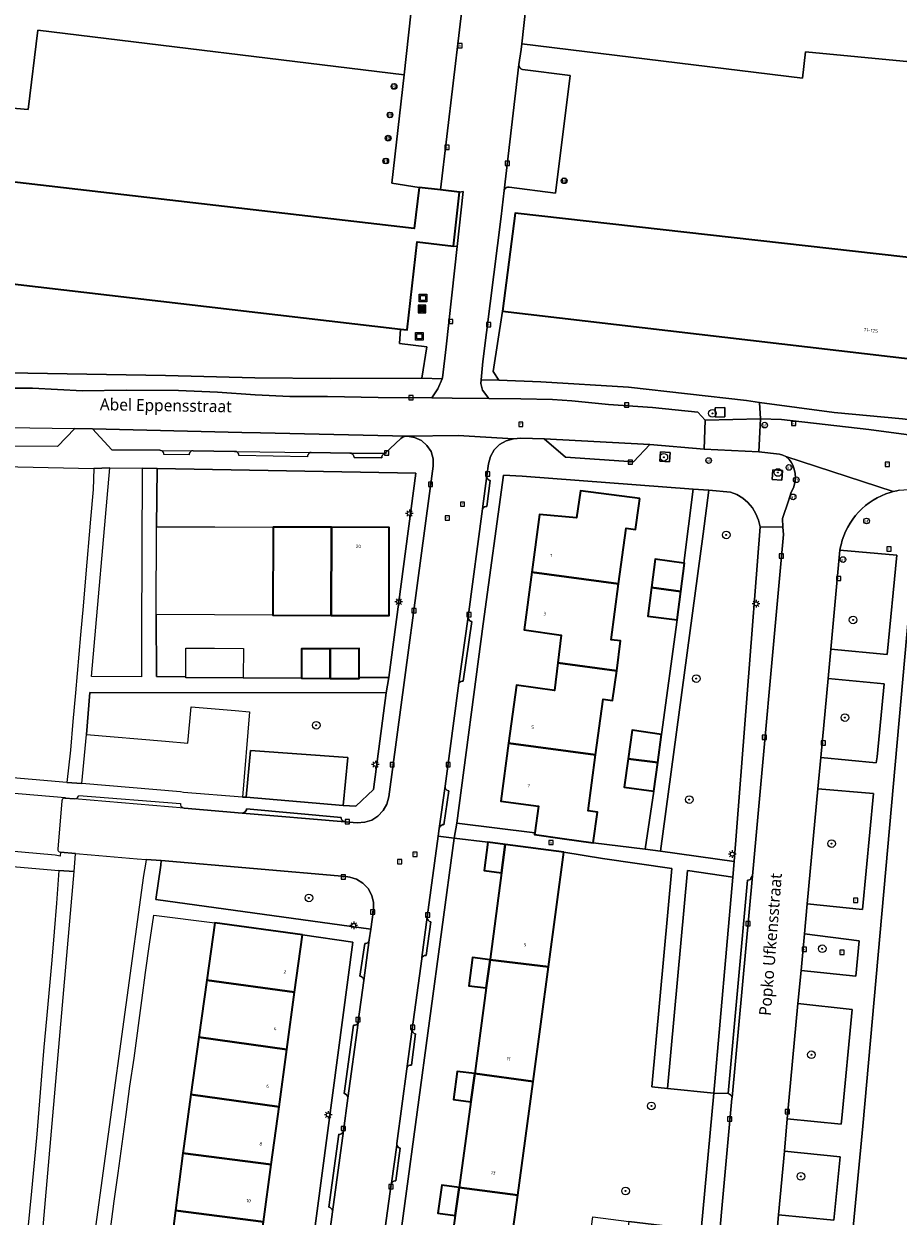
# Model space of a CAD drawing. Header units: metres. Extents: x 253733 to 254887, y 592782 to 593713.
# Tile 19 of 27: x 253859 to 253951, y 593449 to 593574. Entities that reach past the tile are written whole.
import ezdxf
from ezdxf.enums import TextEntityAlignment as Align

# ---------------------------------------------------------------- set-up
doc = ezdxf.new("R2010")
doc.units = ezdxf.units.M
for name, color, linetype, lineweight in [('B-WE-GR-BEPLANTING_CULTUUR_BODEMBEDEKKER-GV', 6, 'Continuous', 18), ('B-WE-GR-BEPLANTING_CULTUUR_BOSPLANTSOEN-GV', 6, 'Continuous', 18), ('B-WE-GR-BOOM-S', 5, 'Continuous', 25), ('B-WE-GR-GROENVOORZIENING-GV', 6, 'Continuous', 18), ('B-WE-IE-MEUBILAIR_WEGMEUBILAIR-S', 6, 'Continuous', 25), ('B-WE-KL-ET_LS_OV_LICHTMAST-S', 6, 'Continuous', 25), ('B-WE-OG-BEBOUWING-GV', 2, 'Continuous', 35), ('B-WE-OG-BEBOUWING-T18', 6, 'Continuous', 18), ('B-WE-OG-TERREIN_CULTUURSCHEIDING-GV', 5, 'Continuous', 18), ('B-WE-OG-TERREIN_ERF-GV', 5, 'Continuous', 18), ('B-WE-OG-TOPOGRAFIE-T18', 7, 'Continuous', 18), ('B-WE-RI-GWA_KOLK-S', 6, 'Continuous', 25), ('B-WE-RI-GWA_RIOOLPUT-S', 6, 'Continuous', 25), ('B-WE-VH-ONVERHARD-GV', 5, 'Continuous', 18), ('B-WE-VH-VERHARDING_BETONSTRAATSTEEN-GV', 5, 'Continuous', 18), ('B-WE-VH-VERHARDING_OPEN-GV', 5, 'Continuous', 18), ('B-WE-VW-AFSLUITPAAL-S', 5, 'Continuous', 25)]:
    doc.layers.add(name, color=color, linetype=linetype, lineweight=lineweight)
doc.styles.add('NLCS-ISO', font='NLCS-ISO.ttf')
doc.styles.add('NLCS-ISO-M200-T18', font='NLCS-ISO.ttf', dxfattribs={"height": 0.36})
doc.styles.add('Roelofs', font='segoeui.ttf', dxfattribs={"height": 1.8})

# ---------------------------------------------------------------- blocks, each defined once
blk = doc.blocks.new('SIE-WEG_CONTAINER_ALGEMEEN-SO')
at = {"color": 0, "linetype": 'ByBlock', "lineweight": -2}
for points in [[(2, -2), (-2, -2), (-2, 2), (2, 2)], [(-1.3, 1.3), (1.3, 1.3), (1.3, -1.3), (-1.3, -1.3)]]:
    blk.add_lwpolyline(points, close=True, dxfattribs=at)
blk.add_lwpolyline([(-0.87, 1.8), (0, 1.3), (0.87, 1.8)], dxfattribs=at)
blk = doc.blocks.new('SIE-WEG_AFVAL_APART_PLAATS-SO')
at = {"linetype": 'ByBlock', "lineweight": 18}
h = blk.add_hatch(color=0, dxfattribs=at)
h.dxf.hatch_style = 1
h.paths.add_polyline_path([(1.5, -1.5), (0.25, -1.5), (0.25, 1.5), (1.5, 1.5)])
h.paths.add_polyline_path([(-1.5, -1.5), (-0.25, -1.5), (-0.25, 1.5), (-1.5, 1.5)])
at = {"color": 0, "linetype": 'ByBlock', "lineweight": 18}
for points in [[(-2, -2), (2, -2), (2, 2), (-2, 2)], [(-1.5, -1.5), (-0.25, -1.5), (-0.25, 1.5), (-1.5, 1.5)], [(1.5, -1.5), (0.25, -1.5), (0.25, 1.5), (1.5, 1.5)]]:
    blk.add_lwpolyline(points, close=True, dxfattribs=at)
blk = doc.blocks.new('SIE-WEG_VERKEERSBORD-SO')
at = {"color": 0, "linetype": 'ByBlock', "lineweight": 18}
blk.add_lwpolyline([(-1.125, -1.125), (1.125, -1.125), (1.125, 1.125), (-1.125, 1.125)], close=True, dxfattribs=at)
at = {"color": 0, "linetype": 'ByBlock', "lineweight": 18, "style": 'NLCS-ISO'}
blk.add_text('vb', height=1.5, dxfattribs=at).set_placement((0, 0), align=Align.MIDDLE_CENTER)
blk = doc.blocks.new('SVW-AFSLUITPAAL-SO')
at = {"lineweight": 18}
blk.add_circle((0, 0), 1.5, dxfattribs=at)
at = {"lineweight": 18, "style": 'NLCS-ISO'}
blk.add_text('af', height=1.8, dxfattribs=at).set_placement((0, 0), align=Align.MIDDLE_CENTER)
blk = doc.blocks.new('SIE-WEG_PAAL_VERKEERSBORD-SO')
at = {"color": 0, "linetype": 'ByBlock', "lineweight": 18}
blk.add_circle((0, 0), 1.5, dxfattribs=at)
at = {"color": 0, "linetype": 'ByBlock', "lineweight": 18, "style": 'NLCS-ISO'}
blk.add_text('vb', height=1.5, dxfattribs=at).set_placement((0, 0.13), align=Align.MIDDLE_CENTER)
blk = doc.blocks.new('SKL-ET_OV_LICHTMAST-SO')
at = {"color": 0, "linetype": 'ByBlock', "lineweight": 18}
for points in [[(-1.25, 0), (-2, 0)], [(-1.41, 1.41), (-0.88, 0.88)], [(0, 2), (0, 1.25)], [(0.88, 0.88), (1.41, 1.41)], [(2, 0), (1.25, 0)], [(-1.41, -1.41), (-0.88, -0.88)], [(0, -1.25), (0, -2)], [(0.88, -0.88), (1.41, -1.41)]]:
    blk.add_lwpolyline(points, dxfattribs=at)
blk.add_circle((0, 0), 1, dxfattribs=at)
blk = doc.blocks.new('SRI-KOLK-SO')
at = {"color": 0, "linetype": 'ByBlock', "lineweight": 18}
blk.add_lwpolyline([(-1.125, -1.125), (1.125, -1.125), (1.125, 1.125), (-1.125, 1.125)], close=True, dxfattribs=at)
at = {"color": 0, "linetype": 'ByBlock', "lineweight": 18, "style": 'NLCS-ISO'}
blk.add_text('k', height=1.5, dxfattribs=at).set_placement((0, 0), align=Align.MIDDLE_CENTER)
blk = doc.blocks.new('SRI-PUT_INSPECTIEPUT_RIOOLPUT-SO')
at = {"color": 0, "linetype": 'ByBlock', "lineweight": 18}
blk.add_lwpolyline([(-1.12, -1.12), (1.12, -1.12), (1.12, 1.12), (-1.12, 1.12)], close=True, dxfattribs=at)
at = {"color": 0, "linetype": 'ByBlock', "lineweight": 18, "style": 'NLCS-ISO'}
blk.add_text('r', height=1.5, dxfattribs=at).set_placement((0, 0.28), align=Align.MIDDLE_CENTER)
blk = doc.blocks.new('SGR-BOOM_01-SO')
at = {"linetype": 'ByBlock', "lineweight": 18}
h = blk.add_hatch(color=0, dxfattribs=at)
h.dxf.hatch_style = 1
edge = h.paths.add_edge_path()
edge.add_arc((0, 0), 0.25, 0, 360)
at = {"color": 0, "linetype": 'ByBlock', "lineweight": 18}
for radius in [2, 0.25]:
    blk.add_circle((0, 0), radius, dxfattribs=at)

msp = doc.modelspace()

# ---------------------------------------------------------------- linework, layer by layer
at = {"layer": 'B-WE-GR-BEPLANTING_CULTUUR_BODEMBEDEKKER-GV', "flags": 128}
for points in [[(253945.082, 593519.004), (253944.118, 593508.601), (253950.049, 593508.041), (253951.058, 593518.48)], [(253943.832, 593505.513), (253943.062, 593497.205), (253948.906, 593496.646), (253948.996, 593497.279), (253949.736, 593504.941)], [(253942.756, 593493.903), (253941.638, 593481.832), (253947.434, 593481.228), (253948.619, 593493.44)], [(253941.345, 593478.669), (253940.988, 593474.82), (253946.744, 593474.234), (253947.116, 593477.955)], [(253940.668, 593471.365), (253939.544, 593459.235), (253945.192, 593458.674), (253945.279, 593459.296), (253946.371, 593470.713)], [(253939.238, 593455.84), (253938.632, 593449.136), (253944.421, 593448.577), (253945.096, 593455.215)]]:
    msp.add_lwpolyline(points, close=True, dxfattribs=at)
at = {"layer": 'B-WE-GR-BEPLANTING_CULTUUR_BOSPLANTSOEN-GV', "flags": 128}
for points in [[(253900.46, 593579.91), (253879.181, 593580.581), (253861.91, 593581.157), (253855.953, 593581.434), (253855.452, 593570.73), (253854.516, 593570.861), (253851.918, 593571.043), (253849.321, 593571.226), (253838.933, 593571.954), (253836.336, 593572.137), (253828.545, 593572.683), (253825.948, 593572.866), (253823.351, 593573.048), (253820.755, 593573.23), (253824.035, 593568.729), (253837.293, 593567.275), (253859.713, 593565.353), (253860.726, 593573.68), (253899.236, 593568.978)], [(253987.661, 593578.887), (253938.273, 593581.167), (253937.274, 593577.716), (253917.833, 593578.389), (253912.329, 593578.684), (253911.613, 593572.249), (253941.146, 593568.632), (253941.467, 593571.415), (253986.216, 593567.132)]]:
    msp.add_lwpolyline(points, close=True, dxfattribs=at)
at = {"layer": 'B-WE-GR-GROENVOORZIENING-GV', "flags": 128}
msp.add_lwpolyline([(253897.365, 593504.023), (253866.212, 593504.058), (253865.836, 593499.632), (253874.143, 593498.936), (253876.518, 593498.737), (253876.858, 593502.554), (253881.47, 593502.169), (253883.001, 593502.012), (253882.249, 593493.033), (253882.641, 593493.026), (253883.092, 593497.946), (253893.335, 593497.197), (253892.844, 593492.156), (253894.155, 593492.08), (253896.019, 593493.857)], close=True, dxfattribs=at)
at = {"layer": 'B-WE-OG-BEBOUWING-GV', "flags": 128}
for points in [[(253898.852, 593542.245), (253899.556, 593542.163), (253900.631, 593551.421), (253904.424, 593550.98), (253905.084, 593556.658), (253903.07, 593556.892), (253900.814, 593557.155), (253900.31, 593552.814), (253826.529, 593561.388), (253827.016, 593565.586), (253824.333, 593565.906), (253822.613, 593551.143)], [(253909.583, 593544.124), (253985.736, 593535.232), (253986.48, 593535.145), (253987.559, 593544.714), (253991.329, 593544.241), (253992.052, 593549.793), (253990.14, 593550.025), (253988.001, 593550.284), (253987.478, 593545.818), (253910.933, 593554.449)], [(253924.022, 593524.441), (253917.809, 593525.234), (253917.378, 593522.399), (253913.482, 593522.777), (253912.672, 593516.701), (253921.809, 593515.473), (253922.595, 593521.324), (253923.596, 593521.19), (253923.92, 593523.683)], [(253891.596, 593521.417), (253885.476, 593521.434), (253885.45, 593512.179), (253891.57, 593512.152)], [(253891.596, 593521.417), (253891.57, 593512.152), (253897.69, 593512.125), (253897.685, 593521.4)], [(253928.646, 593517.659), (253925.659, 593518.064), (253925.269, 593515.074), (253928.35, 593514.66), (253928.75, 593517.645)], [(253921.809, 593515.473), (253912.672, 593516.701), (253911.864, 593510.635), (253915.78, 593510.057), (253915.417, 593507.18), (253921.602, 593506.319), (253922.018, 593509.464), (253921.02, 593509.598)], [(253928.35, 593514.66), (253925.269, 593515.074), (253924.88, 593512.089), (253927.952, 593511.702)], [(253891.467, 593508.651), (253888.459, 593508.634), (253888.457, 593505.542), (253891.484, 593505.529)], [(253891.467, 593508.651), (253891.484, 593505.529), (253894.507, 593505.529), (253894.508, 593505.618), (253894.521, 593508.668)], [(253921.602, 593506.319), (253915.417, 593507.18), (253915.047, 593504.247), (253911.07, 593504.803), (253910.237, 593498.72), (253919.383, 593497.48), (253920.177, 593503.335), (253921.175, 593503.196)], [(253926.304, 593499.635), (253923.245, 593500.07), (253922.821, 593497.09), (253925.913, 593496.681)], [(253919.383, 593497.48), (253910.237, 593498.72), (253909.404, 593492.63), (253913.368, 593492.093), (253912.985, 593489.293), (253912.959, 593489.109), (253915.867, 593488.697), (253919.131, 593488.25), (253919.589, 593491.477), (253918.588, 593491.613)], [(253925.913, 593496.681), (253922.821, 593497.09), (253922.396, 593494.101), (253925.517, 593493.689)], [(253909.888, 593488.079), (253908.064, 593488.302), (253907.674, 593485.337), (253909.493, 593485.097)], [(253916.054, 593487.255), (253909.888, 593488.079), (253909.493, 593485.097), (253908.291, 593476.006), (253908.282, 593475.944), (253914.442, 593475.204)], [(253888.549, 593478.556), (253879.355, 593479.84), (253878.514, 593473.82), (253887.733, 593472.531)], [(253908.282, 593475.944), (253906.44, 593476.173), (253906.053, 593473.213), (253907.883, 593472.98)], [(253914.442, 593475.204), (253908.282, 593475.944), (253907.883, 593472.98), (253906.672, 593463.987), (253912.815, 593463.157)], [(253887.733, 593472.531), (253878.514, 593473.82), (253877.672, 593467.799), (253886.918, 593466.506)], [(253886.918, 593466.506), (253877.672, 593467.799), (253876.83, 593461.778), (253886.102, 593460.481)], [(253906.672, 593463.987), (253904.842, 593464.216), (253904.438, 593461.265), (253906.266, 593461.015)], [(253912.815, 593463.157), (253906.672, 593463.987), (253906.266, 593461.015), (253905.035, 593452.019), (253911.2, 593451.208)], [(253886.102, 593460.481), (253876.83, 593461.778), (253876.072, 593456.356), (253875.977, 593455.623), (253885.282, 593454.423)], [(253885.282, 593454.423), (253875.977, 593455.623), (253875.2, 593449.593), (253884.466, 593448.398)], [(253905.035, 593452.019), (253903.214, 593452.243), (253902.808, 593449.302), (253904.628, 593449.046)], [(253911.2, 593451.208), (253905.035, 593452.019), (253904.628, 593449.046), (253903.39, 593439.999), (253909.575, 593439.163)], [(253884.466, 593448.398), (253875.2, 593449.593), (253874.418, 593443.529), (253883.65, 593442.373)]]:
    msp.add_lwpolyline(points, close=True, dxfattribs=at)
at = {"layer": 'B-WE-OG-TERREIN_CULTUURSCHEIDING-GV', "flags": 128}
for points in [[(253936.687, 593521.469), (253936.526, 593522.175), (253936.251, 593522.844), (253935.874, 593523.461), (253935.403, 593524.011), (253934.851, 593524.479), (253934.232, 593524.853), (253933.562, 593525.125), (253931.295, 593525.302), (253930.704, 593520.733), (253926.217, 593487.354), (253933.95, 593486.288)], [(253894.253, 593484.409), (253893.532, 593484.645), (253893.114, 593484.697), (253873.707, 593486.379), (253873.666, 593485.887), (253873.151, 593482.27), (253895.736, 593479.168), (253896.015, 593481.19), (253896.021, 593481.966), (253895.852, 593482.719), (253895.472, 593483.423), (253894.918, 593483.99)], [(253926.946, 593462.398), (253925.302, 593462.577), (253927.407, 593485.535), (253920.099, 593486.594), (253916.054, 593487.255), (253914.442, 593475.204), (253912.815, 593463.157), (253911.2, 593451.208), (253909.575, 593439.163), (253929.771, 593436.64), (253930.545, 593444.704), (253930.233, 593444.741), (253930.243, 593444.889), (253922.514, 593445.85), (253918.746, 593446.354), (253919.091, 593448.938), (253922.867, 593448.42), (253930.477, 593447.503), (253931.81, 593461.908)]]:
    msp.add_lwpolyline(points, close=True, dxfattribs=at)
at = {"layer": 'B-WE-OG-TERREIN_ERF-GV', "flags": 128}
for points in [[(253826.529, 593561.388), (253900.31, 593552.814), (253900.814, 593557.155), (253897.963, 593557.607), (253899.236, 593568.978), (253860.726, 593573.68), (253859.713, 593565.353), (253837.293, 593567.275)], [(253986.216, 593567.132), (253941.467, 593571.415), (253941.146, 593568.632), (253911.613, 593572.249), (253911.544, 593571.632), (253911.328, 593570.059), (253911.328, 593569.996), (253911.335, 593569.934), (253911.351, 593569.874), (253911.374, 593569.816), (253911.404, 593569.761), (253911.441, 593569.71), (253911.484, 593569.665), (253911.533, 593569.626), (253911.586, 593569.593), (253911.643, 593569.567), (253911.703, 593569.549), (253916.693, 593568.905), (253915.166, 593556.556), (253910.285, 593557.185), (253910.224, 593557.188), (253910.164, 593557.184), (253910.105, 593557.171), (253910.047, 593557.151), (253909.993, 593557.123), (253909.943, 593557.089), (253909.898, 593557.048), (253909.859, 593557.002), (253909.826, 593556.951), (253909.801, 593556.896), (253909.778, 593556.826), (253909.449, 593554.076), (253907.517, 593538.839), (253907.345, 593536.935), (253909.219, 593536.893), (253908.622, 593537.783), (253909.583, 593544.124), (253910.933, 593554.449), (253987.478, 593545.818)], [(253851.385, 593537.757), (253874.149, 593537.379), (253883.544, 593537.146), (253891.502, 593537.063), (253901.093, 593537.078), (253901.622, 593540.376), (253898.778, 593540.742), (253898.852, 593542.245), (253822.613, 593551.143)], [(253953.312, 593523.452), (253947.47, 593458.458), (253945.525, 593437.905)]]:
    msp.add_lwpolyline(points, dxfattribs=at)
for points in [[(253985.736, 593535.232), (253909.583, 593544.124), (253908.622, 593537.783), (253909.219, 593536.893), (253913.619, 593536.72), (253922.859, 593536.131), (253935.27, 593534.746), (253936.628, 593534.535), (253944.461, 593533.484), (253951.641, 593532.819), (253956.083, 593532.292), (253968.558, 593530.905), (253988.073, 593528.936), (253988.441, 593533.177), (253985.505, 593533.55)], [(253873.263, 593527.585), (253873.222, 593521.468), (253879.325, 593521.451), (253885.476, 593521.434), (253891.596, 593521.417), (253897.685, 593521.4), (253897.69, 593512.125), (253885.45, 593512.179), (253879.299, 593512.206), (253873.179, 593512.233), (253873.2, 593505.718), (253876.283, 593505.696), (253876.294, 593508.705), (253879.323, 593508.69), (253882.353, 593508.675), (253882.317, 593505.574), (253888.457, 593505.542), (253888.459, 593508.634), (253891.467, 593508.651), (253894.521, 593508.668), (253894.508, 593505.618), (253897.63, 593505.608), (253900.479, 593527.11)], [(253924.022, 593524.441), (253923.92, 593523.683), (253923.596, 593521.19), (253922.595, 593521.324), (253921.809, 593515.473), (253921.02, 593509.598), (253922.018, 593509.464), (253921.602, 593506.319), (253921.175, 593503.196), (253920.177, 593503.335), (253919.383, 593497.48), (253918.588, 593491.613), (253919.589, 593491.477), (253919.131, 593488.25), (253924.602, 593487.567), (253925.517, 593493.689), (253922.396, 593494.101), (253922.821, 593497.09), (253923.245, 593500.07), (253926.304, 593499.635), (253927.952, 593511.702), (253924.88, 593512.089), (253925.269, 593515.074), (253925.659, 593518.064), (253928.646, 593517.659), (253929.656, 593525.426), (253911.652, 593526.787), (253909.702, 593526.883), (253907.572, 593511.256), (253904.774, 593490.322), (253912.985, 593489.293), (253913.368, 593492.093), (253909.404, 593492.63), (253910.237, 593498.72), (253911.07, 593504.803), (253915.047, 593504.247), (253915.417, 593507.18), (253915.78, 593510.057), (253911.864, 593510.635), (253912.672, 593516.701), (253913.482, 593522.777), (253917.378, 593522.399), (253917.809, 593525.234)], [(253907.883, 593472.98), (253906.053, 593473.213), (253906.44, 593476.173), (253908.282, 593475.944), (253908.291, 593476.006), (253909.493, 593485.097), (253907.674, 593485.337), (253908.064, 593488.302), (253904.521, 593488.737), (253898.013, 593440.713), (253903.39, 593439.999), (253904.628, 593449.046), (253902.808, 593449.302), (253903.214, 593452.243), (253905.035, 593452.019), (253906.266, 593461.015), (253904.438, 593461.265), (253904.842, 593464.216), (253906.672, 593463.987)], [(253888.549, 593478.556), (253887.733, 593472.531), (253886.918, 593466.506), (253886.102, 593460.481), (253885.282, 593454.423), (253883.65, 593442.373), (253889.041, 593441.638), (253893.864, 593477.81)]]:
    msp.add_lwpolyline(points, close=True, dxfattribs=at)
at = {"layer": 'B-WE-VH-ONVERHARD-GV', "flags": 128}
for points in [[(253932.957, 593534.011), (253931.957, 593533.988), (253931.981, 593532.988), (253932.98, 593533.012)], [(253927.222, 593529.285), (253926.225, 593529.363), (253926.147, 593528.366), (253927.144, 593528.288)], [(253939.032, 593527.37), (253938.035, 593527.447), (253937.958, 593526.45), (253938.955, 593526.373)]]:
    msp.add_lwpolyline(points, close=True, dxfattribs=at)
at = {"layer": 'B-WE-VH-VERHARDING_BETONSTRAATSTEEN-GV', "flags": 128}
for points in [[(253897.207, 593529.159), (253893.69, 593529.197), (253893.801, 593529.13), (253893.898, 593529.05), (253893.971, 593528.907), (253893.994, 593528.765), (253896.905, 593528.724), (253896.915, 593528.861), (253896.982, 593528.982), (253897.087, 593529.095)], [(253907.938, 593526.832), (253907.502, 593523.362), (253907.606, 593523.499), (253907.702, 593523.569), (253907.838, 593523.613), (253907.963, 593523.605), (253908.312, 593526.336), (253908.18, 593526.372), (253908.081, 593526.428), (253908.009, 593526.519), (253907.937, 593526.681)], [(253905.979, 593512.002), (253905.001, 593505.015), (253905.098, 593505.132), (253905.207, 593505.213), (253905.337, 593505.247), (253905.473, 593505.24), (253906.362, 593511.51), (253906.224, 593511.557), (253906.124, 593511.626), (253906.036, 593511.717), (253905.983, 593511.833)], [(253903.551, 593494.186), (253902.933, 593489.759), (253902.986, 593489.907), (253903.045, 593489.989), (253903.113, 593490.041), (253903.197, 593490.102), (253903.304, 593490.158), (253903.439, 593490.144), (253903.958, 593493.71), (253903.819, 593493.741), (253903.722, 593493.792), (253903.605, 593493.93), (253903.556, 593494.029)], [(253882.205, 593491.372), (253893.039, 593490.451), (253892.854, 593490.509), (253892.74, 593490.599), (253892.68, 593490.67), (253892.63, 593490.783), (253892.614, 593490.913), (253882.665, 593491.802), (253882.656, 593491.71), (253882.609, 593491.594), (253882.542, 593491.508), (253882.461, 593491.449), (253882.349, 593491.401)], [(253935.869, 593484.768), (253935.741, 593484.594), (253935.66, 593484.387), (253935.554, 593484.344), (253935.346, 593484.326), (253933.329, 593461.872), (253933.465, 593461.822), (253933.571, 593461.762), (253933.652, 593461.679), (253933.691, 593461.593), (253933.734, 593461.458)], [(253901.682, 593480.442), (253901.123, 593476.179), (253901.189, 593476.258), (253901.279, 593476.334), (253901.367, 593476.388), (253901.451, 593476.41), (253901.564, 593476.405), (253902.046, 593479.938), (253901.915, 593479.981), (253901.844, 593480.035), (253901.778, 593480.119), (253901.716, 593480.209), (253901.688, 593480.295)], [(253895.583, 593478.045), (253895.534, 593477.878), (253895.456, 593477.776), (253895.33, 593477.694), (253895.233, 593477.665), (253895.113, 593477.661), (253894.607, 593474.234), (253894.744, 593474.189), (253894.839, 593474.126), (253894.931, 593474.02), (253894.983, 593473.911), (253894.998, 593473.761)], [(253894.411, 593469.324), (253894.31, 593469.188), (253894.194, 593469.121), (253894.091, 593469.085), (253893.937, 593469.087), (253892.931, 593461.875), (253893.056, 593461.84), (253893.205, 593461.733), (253893.285, 593461.611), (253893.32, 593461.502), (253893.328, 593461.392)], [(253900.08, 593468.655), (253899.527, 593464.483), (253899.566, 593464.61), (253899.606, 593464.698), (253899.674, 593464.777), (253899.755, 593464.827), (253899.86, 593464.875), (253900.013, 593464.872), (253900.46, 593468.167), (253900.308, 593468.203), (253900.218, 593468.277), (253900.162, 593468.349), (253900.097, 593468.501)], [(253892.876, 593457.969), (253892.797, 593457.784), (253892.744, 593457.711), (253892.631, 593457.631), (253892.503, 593457.594), (253892.373, 593457.595), (253891.328, 593449.943), (253891.461, 593449.902), (253891.521, 593449.866), (253891.613, 593449.777), (253891.666, 593449.693), (253891.703, 593449.589), (253891.719, 593449.457)], [(253898.478, 593456.462), (253897.904, 593452.463), (253898.022, 593452.59), (253898.153, 593452.673), (253898.266, 593452.709), (253898.37, 593452.712), (253898.847, 593456.127), (253898.711, 593456.17), (253898.616, 593456.233), (253898.538, 593456.343)]]:
    msp.add_lwpolyline(points, close=True, dxfattribs=at)
at = {"layer": 'B-WE-VH-VERHARDING_OPEN-GV', "flags": 128}
for points in [[(253905.726, 593579.366), (253900.46, 593579.91), (253899.236, 593568.978), (253897.963, 593557.607), (253900.814, 593557.155), (253903.07, 593556.892)], [(253909.778, 593556.826), (253911.328, 593570.059), (253911.544, 593571.632), (253911.613, 593572.249), (253912.329, 593578.684), (253905.726, 593579.366), (253903.07, 593556.892), (253905.084, 593556.658), (253905.449, 593556.705), (253904.819, 593550.921), (253903.674, 593540.398), (253903.297, 593537.133), (253903.25, 593537.029), (253902.778, 593535.989), (253902.149, 593535.018), (253904.286, 593535.006), (253908.147, 593534.968), (253907.487, 593535.841), (253907.308, 593536.531), (253907.345, 593536.935), (253907.517, 593538.839), (253909.449, 593554.076)], [(253911.328, 593570.059), (253909.778, 593556.826), (253909.801, 593556.896), (253909.826, 593556.951), (253909.859, 593557.002), (253909.898, 593557.048), (253909.943, 593557.089), (253909.993, 593557.123), (253910.047, 593557.151), (253910.105, 593557.171), (253910.164, 593557.184), (253910.224, 593557.188), (253910.285, 593557.185), (253915.166, 593556.556), (253916.693, 593568.905), (253911.703, 593569.549), (253911.643, 593569.567), (253911.586, 593569.593), (253911.533, 593569.626), (253911.484, 593569.665), (253911.441, 593569.71), (253911.404, 593569.761), (253911.374, 593569.816), (253911.351, 593569.874), (253911.335, 593569.934), (253911.328, 593569.996)], [(253904.819, 593550.921), (253905.449, 593556.705), (253905.084, 593556.658), (253904.424, 593550.98)], [(253904.819, 593550.921), (253904.424, 593550.98), (253900.631, 593551.421), (253899.556, 593542.163), (253898.852, 593542.245), (253898.778, 593540.742), (253901.622, 593540.376), (253901.093, 593537.078), (253903.25, 593537.029), (253903.297, 593537.133), (253903.674, 593540.398)], [(253909.219, 593536.893), (253907.345, 593536.935), (253907.308, 593536.531), (253907.487, 593535.841), (253908.147, 593534.968), (253911.51, 593534.934), (253914.842, 593534.851), (253916.895, 593534.721), (253920.737, 593534.324), (253925.357, 593534.027), (253930.128, 593533.535), (253930.904, 593532.684), (253936.715, 593532.83), (253936.628, 593534.535), (253935.27, 593534.746), (253922.859, 593536.131), (253913.619, 593536.72)], [(253931.957, 593533.988), (253932.957, 593534.011), (253932.98, 593533.012), (253931.981, 593532.988)], [(253936.541, 593529.343), (253936.715, 593532.83), (253930.904, 593532.684), (253930.804, 593529.625)], [(253899.585, 593530.998), (253884.143, 593531.36), (253882.181, 593531.387), (253866.489, 593531.754), (253868.497, 593529.556), (253873.567, 593529.511), (253873.674, 593529.497), (253877.058, 593529.468), (253881.427, 593529.392), (253889.378, 593529.281), (253889.481, 593529.268), (253893.521, 593529.206), (253893.69, 593529.197), (253897.207, 593529.159), (253898.891, 593530.735), (253899.044, 593530.852), (253899.221, 593530.936), (253899.375, 593530.981)], [(253939.744, 593528.552), (253939.378, 593528.852), (253939.061, 593529.013), (253938.721, 593529.114), (253936.541, 593529.343), (253930.804, 593529.625), (253925.09, 593530.116), (253923.38, 593528.303), (253916.209, 593528.797), (253913.978, 593530.7), (253911.508, 593530.782), (253910.735, 593530.728), (253909.986, 593530.503), (253909.293, 593530.105), (253908.733, 593529.545), (253908.342, 593528.865), (253908.13, 593528.103), (253907.938, 593526.832), (253907.937, 593526.681), (253908.009, 593526.519), (253908.081, 593526.428), (253908.18, 593526.372), (253908.312, 593526.336), (253907.963, 593523.605), (253907.838, 593523.613), (253907.702, 593523.569), (253907.606, 593523.499), (253907.502, 593523.362), (253905.979, 593512.002), (253905.983, 593511.833), (253906.036, 593511.717), (253906.124, 593511.626), (253906.224, 593511.557), (253906.362, 593511.51), (253905.473, 593505.24), (253905.337, 593505.247), (253905.207, 593505.213), (253905.098, 593505.132), (253905.001, 593505.015), (253903.551, 593494.186), (253903.556, 593494.029), (253903.605, 593493.93), (253903.722, 593493.792), (253903.819, 593493.741), (253903.958, 593493.71), (253903.439, 593490.144), (253903.304, 593490.158), (253903.197, 593490.102), (253903.113, 593490.041), (253903.045, 593489.989), (253902.986, 593489.907), (253902.933, 593489.759), (253902.822, 593488.931), (253904.521, 593488.737), (253904.774, 593490.322), (253907.572, 593511.256), (253909.702, 593526.883), (253911.652, 593526.787), (253929.656, 593525.426), (253931.295, 593525.302), (253933.562, 593525.125), (253934.232, 593524.853), (253934.851, 593524.479), (253935.403, 593524.011), (253935.874, 593523.461), (253936.251, 593522.844), (253936.526, 593522.175), (253936.687, 593521.469), (253939.089, 593521.419), (253939.021, 593522.356), (253939.679, 593524.208), (253939.943, 593525.117), (253940.183, 593525.58), (253940.336, 593526.078), (253940.397, 593526.595), (253940.364, 593527.115), (253940.238, 593527.621), (253940.131, 593527.96), (253939.965, 593528.274)], [(253925.09, 593530.116), (253913.978, 593530.7), (253916.209, 593528.797), (253923.38, 593528.303)], [(253926.225, 593529.363), (253927.222, 593529.285), (253927.144, 593528.288), (253926.147, 593528.366)], [(253866.63, 593527.614), (253868.287, 593527.654), (253871.713, 593527.618), (253873.263, 593527.585), (253900.479, 593527.11), (253897.63, 593505.608), (253897.365, 593504.023), (253896.019, 593493.857), (253894.155, 593492.08), (253892.844, 593492.156), (253882.641, 593493.026), (253882.249, 593493.033), (253876.054, 593493.54), (253875.743, 593493.612), (253865.354, 593494.474), (253863.762, 593494.579), (253842.67, 593496.396), (253845.028, 593523.521), (253845.252, 593526.09), (253845.406, 593526.97), (253845.949, 593527.885), (253850.596, 593527.954)], [(253897.63, 593505.608), (253894.508, 593505.618), (253894.507, 593505.529), (253891.484, 593505.529), (253888.457, 593505.542), (253882.317, 593505.574), (253879.307, 593505.591), (253876.283, 593505.602), (253876.283, 593505.696), (253873.2, 593505.718), (253873.179, 593512.233), (253873.222, 593521.468), (253873.263, 593527.585), (253871.713, 593527.618), (253871.62, 593510.188), (253871.623, 593505.702), (253866.359, 593505.737), (253868.287, 593527.654), (253866.63, 593527.614), (253866.53, 593525.401), (253866.253, 593522.278), (253865.746, 593516.108), (253865.484, 593513.122), (253865.201, 593510.124), (253864.672, 593504), (253864.418, 593500.993), (253864.149, 593497.993), (253863.762, 593494.579), (253865.354, 593494.474), (253865.836, 593499.632), (253866.212, 593504.058), (253897.365, 593504.023)], [(253938.035, 593527.447), (253939.032, 593527.37), (253938.955, 593526.373), (253937.958, 593526.45)], [(253931.295, 593525.302), (253929.656, 593525.426), (253928.646, 593517.659), (253928.75, 593517.645), (253928.35, 593514.66), (253927.952, 593511.702), (253926.304, 593499.635), (253925.913, 593496.681), (253925.517, 593493.689), (253924.602, 593487.567), (253926.217, 593487.354), (253930.704, 593520.733)], [(253939.144, 593520.649), (253939.089, 593521.419), (253936.687, 593521.469), (253933.95, 593486.288), (253933.819, 593484.648), (253931.81, 593461.908), (253933.329, 593461.872), (253935.346, 593484.326), (253935.554, 593484.344), (253935.66, 593484.387), (253935.741, 593484.594), (253935.869, 593484.768)], [(253882.641, 593493.026), (253892.844, 593492.156), (253893.335, 593497.197), (253883.092, 593497.946)], [(253926.217, 593487.354), (253924.602, 593487.567), (253919.131, 593488.25), (253915.867, 593488.697), (253912.959, 593489.109), (253912.985, 593489.293), (253904.774, 593490.322), (253904.521, 593488.737), (253908.064, 593488.302), (253909.888, 593488.079), (253916.054, 593487.255), (253920.099, 593486.594), (253927.407, 593485.535), (253925.302, 593462.577), (253926.946, 593462.398), (253929.064, 593485.315), (253933.819, 593484.648), (253933.95, 593486.288)], [(253933.819, 593484.648), (253929.064, 593485.315), (253926.946, 593462.398), (253931.81, 593461.908)], [(253871.651, 593471.651), (253872.051, 593474.619), (253872.455, 593477.592), (253872.919, 593480.63), (253879.355, 593479.84), (253888.549, 593478.556), (253893.864, 593477.81), (253889.041, 593441.638), (253883.65, 593442.373), (253874.418, 593443.529), (253872.888, 593443.817), (253872.764, 593443.169), (253867.875, 593443.769), (253868.361, 593447.587), (253868.758, 593450.558), (253869.179, 593453.523), (253870.022, 593459.678), (253870.417, 593462.644), (253870.849, 593465.619)], [(253933.734, 593461.458), (253933.691, 593461.593), (253933.652, 593461.679), (253933.571, 593461.762), (253933.465, 593461.822), (253933.329, 593461.872), (253931.81, 593461.908), (253930.477, 593447.503), (253922.867, 593448.42), (253922.514, 593445.85), (253930.243, 593444.889), (253930.233, 593444.741), (253930.545, 593444.704), (253929.771, 593436.64), (253931.457, 593436.65), (253933.726, 593461.367)]]:
    msp.add_lwpolyline(points, close=True, dxfattribs=at)
for points in [[(253855.391, 593536.039), (253860.153, 593536.054), (253865.412, 593535.76), (253870.034, 593535.84), (253875.508, 593535.793), (253879.63, 593535.61), (253883.599, 593535.332), (253887.213, 593535.162), (253891.175, 593535.154), (253896.524, 593535.051), (253902.149, 593535.018), (253902.778, 593535.989), (253903.25, 593537.029), (253901.093, 593537.078), (253891.502, 593537.063), (253883.544, 593537.146), (253874.149, 593537.379), (253851.385, 593537.757)], [(253852.722, 593531.985), (253864.624, 593531.798), (253866.489, 593531.754), (253882.181, 593531.387), (253884.143, 593531.36), (253899.585, 593530.998), (253904.927, 593531.075), (253910.735, 593530.728), (253911.508, 593530.782), (253913.978, 593530.7), (253925.09, 593530.116), (253930.804, 593529.625), (253930.904, 593532.684), (253930.128, 593533.535), (253925.357, 593534.027), (253920.737, 593534.324), (253916.895, 593534.721), (253914.842, 593534.851), (253911.51, 593534.934), (253908.147, 593534.968), (253904.286, 593535.006), (253902.149, 593535.018), (253896.524, 593535.051), (253891.175, 593535.154), (253887.213, 593535.162), (253883.599, 593535.332), (253879.63, 593535.61), (253875.508, 593535.793), (253870.034, 593535.84), (253865.412, 593535.76), (253860.153, 593536.054), (253855.391, 593536.039)], [(254021.916, 593524.973), (254006.139, 593526.625), (253995.23, 593528.214), (253994.819, 593528.255), (253990.187, 593528.722), (253988.073, 593528.936), (253968.558, 593530.905), (253956.083, 593532.292), (253951.641, 593532.819), (253944.461, 593533.484), (253936.628, 593534.535), (253936.715, 593532.83), (253938.939, 593532.733), (253948.117, 593531.698), (253957.537, 593530.427), (253967.25, 593529.393), (253981.387, 593528.004), (254000, 593525.777), (254015.941, 593523.977)], [(254015.941, 593523.977), (254000, 593525.777), (253981.387, 593528.004), (253967.25, 593529.393), (253957.537, 593530.427), (253948.117, 593531.698), (253938.939, 593532.733), (253936.715, 593532.83), (253936.541, 593529.343), (253938.721, 593529.114), (253939.061, 593529.013), (253939.378, 593528.852), (253950.692, 593525.173), (253951.073, 593525.26), (253951.315, 593525.305), (253951.803, 593525.371), (253952.295, 593525.405), (253952.787, 593525.408), (253953.279, 593525.378), (253953.61, 593525.34), (254007.863, 593519.013), (254023.819, 593517.131)], [(253842.606, 593494.81), (253863.589, 593493.012), (253863.578, 593492.942), (253864.574, 593492.881), (253864.725, 593492.893), (253864.846, 593492.952), (253864.937, 593493.029), (253865.012, 593493.137), (253865.034, 593493.227), (253875.718, 593492.365), (253875.725, 593492.247), (253875.782, 593492.107), (253875.854, 593492.022), (253875.973, 593491.938), (253876.125, 593491.895), (253882.205, 593491.372), (253882.349, 593491.401), (253882.461, 593491.449), (253882.542, 593491.508), (253882.609, 593491.594), (253882.656, 593491.71), (253882.665, 593491.802), (253892.614, 593490.913), (253892.63, 593490.783), (253892.68, 593490.67), (253892.74, 593490.599), (253892.854, 593490.509), (253893.039, 593490.451), (253894.316, 593490.351), (253895.11, 593490.397), (253895.845, 593490.637), (253896.496, 593491.053), (253897.041, 593491.643), (253897.417, 593492.317), (253897.623, 593493.06), (253902.297, 593527.845), (253902.297, 593528.626), (253902.083, 593529.367), (253901.648, 593530.019), (253901.058, 593530.536), (253900.35, 593530.873), (253899.585, 593530.998), (253899.375, 593530.981), (253899.221, 593530.936), (253899.044, 593530.852), (253898.891, 593530.735), (253897.207, 593529.159), (253897.087, 593529.095), (253896.982, 593528.982), (253896.915, 593528.861), (253896.905, 593528.724), (253893.994, 593528.765), (253893.971, 593528.907), (253893.898, 593529.05), (253893.801, 593529.13), (253893.69, 593529.197), (253893.521, 593529.206), (253889.481, 593529.268), (253889.378, 593529.281), (253889.213, 593529.18), (253889.11, 593529.04), (253889.084, 593528.949), (253889.072, 593528.84), (253881.872, 593528.967), (253881.853, 593529.088), (253881.804, 593529.206), (253881.702, 593529.312), (253881.599, 593529.37), (253881.427, 593529.392), (253877.058, 593529.468), (253876.919, 593529.442), (253876.819, 593529.385), (253876.709, 593529.288), (253876.644, 593529.159), (253876.634, 593529.035), (253873.969, 593529.06), (253873.969, 593529.168), (253873.938, 593529.284), (253873.879, 593529.367), (253873.772, 593529.458), (253873.674, 593529.497), (253873.567, 593529.511), (253868.497, 593529.556), (253866.489, 593531.754), (253864.624, 593531.798), (253862.807, 593529.91), (253854.59, 593529.933)], [(253896.886, 593444.957), (253897.884, 593452.349), (253897.904, 593452.463), (253898.478, 593456.462), (253898.482, 593456.625), (253899.527, 593464.483), (253900.08, 593468.655), (253901.108, 593476.035), (253901.123, 593476.179), (253901.682, 593480.442), (253902.822, 593488.931), (253902.933, 593489.759), (253903.551, 593494.186), (253905.001, 593505.015), (253905.979, 593512.002), (253907.502, 593523.362), (253907.938, 593526.832), (253908.13, 593528.103), (253908.342, 593528.865), (253908.733, 593529.545), (253909.293, 593530.105), (253909.986, 593530.503), (253910.735, 593530.728), (253904.927, 593531.075), (253899.585, 593530.998), (253900.35, 593530.873), (253901.058, 593530.536), (253901.648, 593530.019), (253902.083, 593529.367), (253902.297, 593528.626), (253902.297, 593527.845), (253897.623, 593493.06), (253897.417, 593492.317), (253897.041, 593491.643), (253896.496, 593491.053), (253895.845, 593490.637), (253895.11, 593490.397), (253894.316, 593490.351), (253893.039, 593490.451), (253882.205, 593491.372), (253876.125, 593491.895), (253864.574, 593492.881), (253863.578, 593492.942), (253863.391, 593492.898), (253863.302, 593492.807), (253863.27, 593492.746), (253863.253, 593492.661), (253862.831, 593487.588), (253862.838, 593487.484), (253862.874, 593487.399), (253862.974, 593487.289), (253863.11, 593487.246), (253864.692, 593487.12), (253866.346, 593486.983), (253871.183, 593486.573), (253872.105, 593486.499), (253873.707, 593486.379), (253893.114, 593484.697), (253893.532, 593484.645), (253894.253, 593484.409), (253894.918, 593483.99), (253895.472, 593483.423), (253895.852, 593482.719), (253896.021, 593481.966), (253896.015, 593481.19), (253895.736, 593479.168), (253895.583, 593478.045), (253894.998, 593473.761), (253894.431, 593469.469), (253894.411, 593469.324), (253893.328, 593461.392), (253892.876, 593457.969), (253891.719, 593449.457), (253891.196, 593445.484)], [(253938.337, 593445.861), (253938.632, 593449.136), (253939.238, 593455.84), (253939.544, 593459.235), (253940.668, 593471.365), (253940.988, 593474.82), (253941.345, 593478.669), (253941.638, 593481.832), (253942.756, 593493.903), (253943.062, 593497.205), (253943.832, 593505.513), (253944.118, 593508.601), (253945.082, 593519.004), (253945.144, 593519.346), (253945.197, 593519.587), (253945.327, 593520.062), (253945.488, 593520.527), (253945.679, 593520.982), (253945.898, 593521.423), (253946.146, 593521.849), (253946.421, 593522.258), (253946.722, 593522.648), (253947.047, 593523.018), (253947.396, 593523.366), (253947.767, 593523.69), (253948.158, 593523.99), (253948.567, 593524.264), (253948.994, 593524.511), (253949.435, 593524.729), (253949.89, 593524.919), (253950.356, 593525.078), (253950.692, 593525.173), (253939.378, 593528.852), (253939.744, 593528.552), (253939.965, 593528.274), (253940.131, 593527.96), (253940.238, 593527.621), (253940.364, 593527.115), (253940.397, 593526.595), (253940.336, 593526.078), (253940.183, 593525.58), (253939.943, 593525.117), (253939.679, 593524.208), (253939.021, 593522.356), (253939.089, 593521.419), (253939.144, 593520.649), (253935.869, 593484.768), (253933.734, 593461.458), (253933.726, 593461.367), (253931.457, 593436.65)], [(253951.315, 593525.305), (253951.073, 593525.26), (253950.692, 593525.173), (253950.356, 593525.078), (253949.89, 593524.919), (253949.435, 593524.729), (253948.994, 593524.511), (253948.567, 593524.264), (253948.158, 593523.99), (253947.767, 593523.69), (253947.396, 593523.366), (253947.047, 593523.018), (253946.722, 593522.648), (253946.421, 593522.258), (253946.146, 593521.849), (253945.898, 593521.423), (253945.679, 593520.982), (253945.488, 593520.527), (253945.327, 593520.062), (253945.197, 593519.587), (253945.144, 593519.346), (253945.082, 593519.004), (253951.058, 593518.48), (253950.049, 593508.041), (253944.118, 593508.601), (253943.832, 593505.513), (253949.736, 593504.941), (253948.996, 593497.279), (253948.906, 593496.646), (253943.062, 593497.205), (253942.756, 593493.903), (253948.619, 593493.44), (253947.434, 593481.228), (253941.638, 593481.832), (253941.345, 593478.669), (253947.116, 593477.955), (253946.744, 593474.234), (253940.988, 593474.82), (253940.668, 593471.365), (253946.371, 593470.713), (253945.279, 593459.296), (253945.192, 593458.674), (253939.544, 593459.235), (253939.238, 593455.84), (253945.096, 593455.215), (253944.421, 593448.577), (253938.632, 593449.136), (253938.337, 593445.861)], [(253945.525, 593437.905), (253947.47, 593458.458), (253953.312, 593523.452)], [(253841.902, 593487.154), (253862.927, 593485.315), (253864.54, 593485.217), (253864.661, 593486.602), (253864.692, 593487.12), (253863.11, 593487.246), (253863.074, 593486.838), (253862.555, 593486.944), (253842.04, 593488.783)], [(253898.013, 593440.713), (253904.521, 593488.737), (253902.822, 593488.931), (253901.682, 593480.442), (253901.688, 593480.295), (253901.716, 593480.209), (253901.778, 593480.119), (253901.844, 593480.035), (253901.915, 593479.981), (253902.046, 593479.938), (253901.564, 593476.405), (253901.451, 593476.41), (253901.367, 593476.388), (253901.279, 593476.334), (253901.189, 593476.258), (253901.123, 593476.179), (253901.108, 593476.035), (253900.08, 593468.655), (253900.097, 593468.501), (253900.162, 593468.349), (253900.218, 593468.277), (253900.308, 593468.203), (253900.46, 593468.167), (253900.013, 593464.872), (253899.86, 593464.875), (253899.755, 593464.827), (253899.674, 593464.777), (253899.606, 593464.698), (253899.566, 593464.61), (253899.527, 593464.483), (253898.482, 593456.625), (253898.478, 593456.462), (253898.538, 593456.343), (253898.616, 593456.233), (253898.711, 593456.17), (253898.847, 593456.127), (253898.37, 593452.712), (253898.266, 593452.709), (253898.153, 593452.673), (253898.022, 593452.59), (253897.904, 593452.463), (253897.884, 593452.349), (253896.886, 593444.957)], [(253891.196, 593445.484), (253891.719, 593449.457), (253891.703, 593449.589), (253891.666, 593449.693), (253891.613, 593449.777), (253891.521, 593449.866), (253891.461, 593449.902), (253891.328, 593449.943), (253892.373, 593457.595), (253892.503, 593457.594), (253892.631, 593457.631), (253892.744, 593457.711), (253892.797, 593457.784), (253892.876, 593457.969), (253893.328, 593461.392), (253893.32, 593461.502), (253893.285, 593461.611), (253893.205, 593461.733), (253893.056, 593461.84), (253892.931, 593461.875), (253893.937, 593469.087), (253894.091, 593469.085), (253894.194, 593469.121), (253894.31, 593469.188), (253894.411, 593469.324), (253894.431, 593469.469), (253894.998, 593473.761), (253894.983, 593473.911), (253894.931, 593474.02), (253894.839, 593474.126), (253894.744, 593474.189), (253894.607, 593474.234), (253895.113, 593477.661), (253895.233, 593477.665), (253895.33, 593477.694), (253895.456, 593477.776), (253895.534, 593477.878), (253895.583, 593478.045), (253895.736, 593479.168), (253873.151, 593482.27), (253873.666, 593485.887), (253873.707, 593486.379), (253872.105, 593486.499), (253872.051, 593485.995), (253871.856, 593484.795), (253866.274, 593444.006)], [(253861.01, 593444.686), (253864.54, 593485.217), (253862.927, 593485.315), (253862.697, 593481.91), (253862.438, 593478.887), (253862.197, 593475.911), (253861.643, 593469.728), (253861.364, 593466.744), (253861.103, 593463.741), (253860.613, 593457.608), (253860.33, 593454.615), (253860.054, 593451.635), (253859.383, 593444.859)]]:
    msp.add_lwpolyline(points, dxfattribs=at)

# ---------------------------------------------------------------- block references
at = {"layer": 'B-WE-GR-BOOM-S', "xscale": 0.2, "yscale": 0.2, "zscale": 0.2}
for p in [(253931.673, 593533.396), (253926.561, 593528.781), (253938.553, 593527.176), (253933.124, 593520.618), (253946.458, 593511.679), (253929.972, 593505.513), (253945.6, 593501.413), (253890.003, 593500.605), (253929.231, 593492.785), (253944.204, 593488.159), (253889.23, 593482.445), (253943.219, 593477.111), (253942.081, 593465.959), (253925.246, 593460.578), (253940.972, 593453.177), (253922.539, 593451.639)]:
    msp.add_blockref('SGR-BOOM_01-SO', p, dxfattribs=at)
at = {"layer": 'B-WE-IE-MEUBILAIR_WEGMEUBILAIR-S', "xscale": 0.2, "yscale": 0.2, "zscale": 0.2}
for name, p in [('SIE-WEG_PAAL_VERKEERSBORD-SO', (253898.19, 593567.767)), ('SIE-WEG_VERKEERSBORD-SO', (253898.19, 593567.767)), ('SIE-WEG_PAAL_VERKEERSBORD-SO', (253897.761, 593564.765)), ('SIE-WEG_VERKEERSBORD-SO', (253897.761, 593564.765)), ('SIE-WEG_PAAL_VERKEERSBORD-SO', (253897.568, 593562.326)), ('SIE-WEG_VERKEERSBORD-SO', (253897.568, 593562.326)), ('SIE-WEG_PAAL_VERKEERSBORD-SO', (253897.322, 593559.927)), ('SIE-WEG_VERKEERSBORD-SO', (253897.322, 593559.927)), ('SIE-WEG_PAAL_VERKEERSBORD-SO', (253916.079, 593557.848)), ('SIE-WEG_VERKEERSBORD-SO', (253916.079, 593557.848)), ('SIE-WEG_CONTAINER_ALGEMEEN-SO', (253901.242, 593545.52)), ('SIE-WEG_AFVAL_APART_PLAATS-SO', (253901.117, 593544.372)), ('SIE-WEG_CONTAINER_ALGEMEEN-SO', (253900.856, 593541.495))]:
    msp.add_blockref(name, p, dxfattribs=at)
at = {"layer": 'B-WE-KL-ET_LS_OV_LICHTMAST-S', "xscale": 0.2, "yscale": 0.2, "zscale": 0.2}
for p in [(253899.799, 593522.872), (253898.68, 593513.595), (253936.252, 593513.373), (253896.229, 593496.473), (253933.762, 593487.053), (253893.947, 593479.563), (253891.265, 593459.647)]:
    msp.add_blockref('SKL-ET_OV_LICHTMAST-SO', p, dxfattribs=at)
at = {"layer": 'B-WE-RI-GWA_KOLK-S', "xscale": 0.2, "yscale": 0.2, "zscale": 0.2}
for p in [(253905.116, 593572.06), (253903.758, 593561.349), (253910.112, 593559.68), (253904.131, 593543.051), (253908.14, 593542.724), (253899.976, 593535.031), (253922.645, 593534.275), (253940.207, 593532.327), (253897.405, 593529.215), (253923.024, 593528.261), (253908.02, 593527.024), (253902.021, 593525.936), (253938.913, 593518.387), (253944.939, 593516.033), (253900.274, 593512.657), (253906.069, 593512.236), (253937.13, 593499.32), (253943.331, 593498.737), (253897.991, 593496.452), (253903.882, 593496.472), (253893.278, 593490.455), (253914.692, 593488.274), (253892.867, 593484.653), (253895.938, 593480.956), (253901.728, 593480.66), (253935.417, 593479.751), (253941.338, 593477.047), (253894.41, 593469.653), (253900.132, 593468.851), (253939.543, 593459.984), (253933.482, 593459.215), (253892.858, 593458.209), (253897.871, 593452.103)]:
    msp.add_blockref('SRI-KOLK-SO', p, dxfattribs=at)
at = {"layer": 'B-WE-RI-GWA_RIOOLPUT-S', "xscale": 0.2, "yscale": 0.2, "zscale": 0.2}
for p in [(253911.521, 593532.251), (253950.076, 593528.026), (253905.39, 593523.849), (253903.787, 593522.387), (253950.229, 593519.136), (253898.773, 593486.256), (253900.387, 593487.038), (253946.732, 593482.197), (253945.302, 593476.729)]:
    msp.add_blockref('SRI-PUT_INSPECTIEPUT_RIOOLPUT-SO', p, dxfattribs=at)
at = {"layer": 'B-WE-VW-AFSLUITPAAL-S', "xscale": 0.2, "yscale": 0.2, "zscale": 0.2}
for p in [(253937.166, 593532.157), (253931.272, 593528.433), (253939.721, 593527.713), (253940.486, 593526.409), (253940.153, 593524.609), (253947.878, 593522.078), (253945.402, 593518.016)]:
    msp.add_blockref('SVW-AFSLUITPAAL-SO', p, dxfattribs=at)

# ---------------------------------------------------------------- texts
at = {"layer": 'B-WE-OG-BEBOUWING-T18', "style": 'NLCS-ISO-M200-T18'}
for s, rotation, p in [('71-125', 353.4, (253948.321, 593542.118)), ('20', 359.8, (253894.435, 593519.409)), ('1', 352.4, (253914.694, 593518.447)), ('3', 351.6, (253914.031, 593512.337)), ('5', 352.3, (253912.761, 593500.396)), ('7', 352.3, (253912.344, 593494.25)), ('9', 353.1, (253911.952, 593477.518)), ('2', 352, (253886.723, 593474.692)), ('4', 352, (253885.678, 593468.699)), ('11', 352.3, (253910.241, 593465.523)), ('6', 352, (253884.897, 593462.669)), ('8', 352.7, (253884.18, 593456.582)), ('13', 352.5, (253908.619, 593453.564)), ('10', 352.7, (253882.889, 593450.618))]:
    msp.add_text(s, height=0.36, rotation=rotation, dxfattribs=at).set_placement(p, align=Align.MIDDLE)

# ---------------------------------------------------------------- next in the draw order: texts
at = {"layer": 'B-WE-OG-TOPOGRAFIE-T18', "char_height": 1.25, "attachment_point": 2, "style": 'Roelofs', "bg_fill": 3, "box_fill_scale": 1.1, "bg_fill_color": 256, "bg_fill_transparency": 0}
for s, insert, rotation in [('Abel Eppensstraat', (253874.193, 593534.86), 359.1), ('Popko Ufkensstraat', (253937.144, 593477.606), 85.5)]:
    msp.add_mtext(s, dxfattribs=dict(at, insert=insert, rotation=rotation))

doc.saveas('drawing.dxf')
